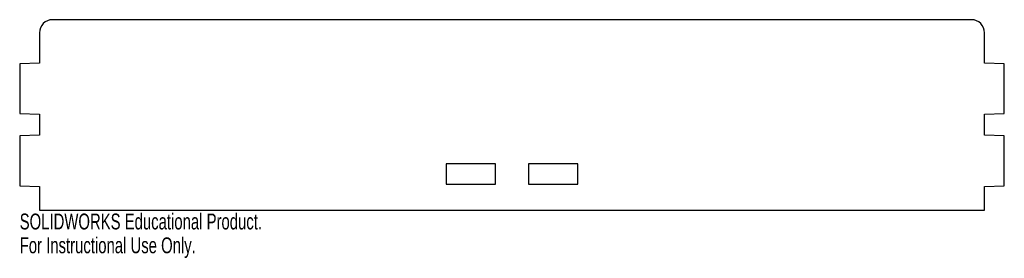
# Model space of a CAD drawing. Header units: millimetres. Extents: x -147 to 152, y -7 to 66.
import ezdxf

# ---------------------------------------------------------------- set-up
doc = ezdxf.new("R2010")
doc.units = ezdxf.units.MM
doc.styles.add('SLDTEXTSTYLE0', font='TXT', dxfattribs={"width": 0.7})

msp = doc.modelspace()

# ---------------------------------------------------------------- linework, layer by layer
at = {"color": 7, "linetype": 'Continuous', "lineweight": 25}
for p, q in [((142.5, 66), (-136.9, 66)), ((-140.9, 62), (-140.9, 52.81)), ((146.5, 52.81), (146.5, 62)), ((-140.9, 52.81), (-146.9, 52.6)), ((-146.9, 52.6), (-146.9, 37.4)), ((152.5, 52.6), (146.5, 52.81)), ((152.5, 37.4), (152.5, 52.6)), ((-146.9, 37.4), (-140.9, 37.19)), ((-140.9, 37.19), (-140.9, 30.81)), ((146.5, 37.19), (152.5, 37.4)), ((146.5, 30.81), (146.5, 37.19)), ((-140.9, 30.81), (-146.9, 30.6)), ((-146.9, 30.6), (-146.9, 15.4)), ((152.5, 30.6), (146.5, 30.81)), ((152.5, 15.4), (152.5, 30.6)), ((-17.2, 22.1), (-17.2, 15.9)), ((-2.2, 22.1), (-17.2, 22.1)), ((-2.2, 15.9), (-2.2, 22.1)), ((7.8, 22.1), (7.8, 15.9)), ((22.8, 22.1), (7.8, 22.1)), ((22.8, 15.9), (22.8, 22.1)), ((-146.9, 15.4), (-140.9, 15.19)), ((-140.9, 15.19), (-140.9, 8)), ((-17.2, 15.9), (-2.2, 15.9)), ((7.8, 15.9), (22.8, 15.9)), ((146.5, 15.19), (152.5, 15.4)), ((146.5, 8), (146.5, 15.19)), ((-140.9, 8), (146.5, 8))]:
    msp.add_line(p, q, dxfattribs=at)
for centre, start, end in [((-136.9, 62), 90, 180), ((142.5, 62), 0, 90)]:
    msp.add_arc(centre, 4, start, end, dxfattribs=at)

# ---------------------------------------------------------------- texts
at = {"color": 7, "linetype": 'Continuous', "char_height": 4.8336, "attachment_point": 1, "style": 'SLDTEXTSTYLE0'}
for s, insert in [('SOLIDWORKS Educational Product.', (-146.9, 6.98)), ('For Instructional Use Only.', (-146.9, -0.27))]:
    msp.add_mtext(s, dxfattribs=dict(at, insert=insert))

doc.saveas('drawing.dxf')
